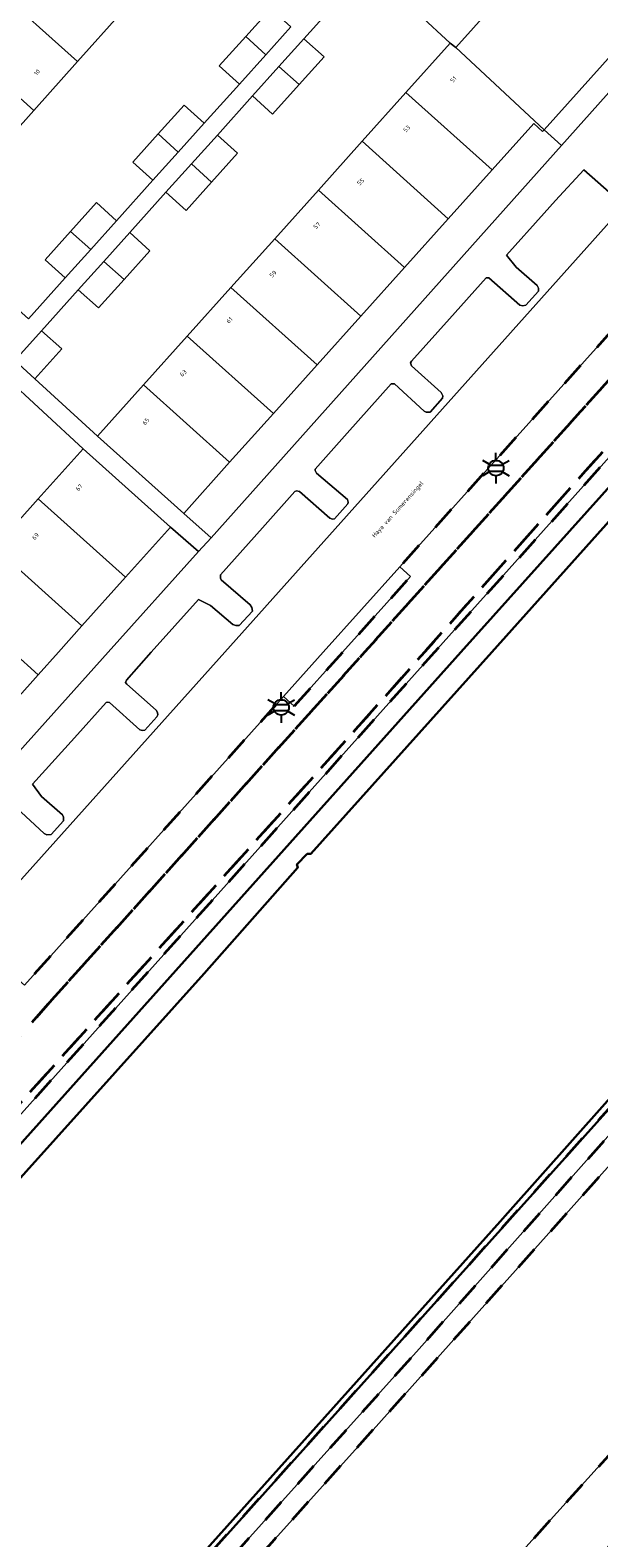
# Model space of a CAD drawing. Extents: x 105780 to 185197, y 477999 to 525027.
# Tile 61 of 256: x 105941 to 105988, y 478927 to 479051. Entities that reach past the tile are written whole.
import ezdxf
from ezdxf.enums import TextEntityAlignment as Align

# ---------------------------------------------------------------- set-up
doc = ezdxf.new("R2010")
doc.units = 0
doc.linetypes.add('XX-HIDDEN', pattern=[4, 2, -2])
for name, color, linetype, lineweight in [('B-GV-GR-MATERIAALGRENS-G', 252, 'XX-HIDDEN', 35), ('B-RO-IE-MEUBILAIR_WEGMEUBILAIR-S', 252, 'Continuous', 25), ('B-WE-GW-WATERGANG_SLOOT_INSTEEK-G', 252, 'Continuous', 30), ('B-XX-KG-KADASTRAAL_BEBOUWING-G', 252, 'Continuous', 20), ('B1-WE-OG-BEBOUWING-T18', 7, 'Continuous', 18), ('B1-WE-OG-TERREIN_ERF-GV', 252, 'Continuous', 18), ('B1-WE-OG-TOPOGRAFIE-T18', 10, 'Continuous', 18), ('B1-WE-VH-VERHARDING_ASFALT-GV', 252, 'Continuous', 18), ('B1-WE-VH-VERHARDING_BETONSTRAATSTEEN-GV', 252, 'Continuous', 18), ('B1-WE-VH-VERHARDING_TEGEL-GV', 252, 'Continuous', 18)]:
    doc.layers.add(name, color=color, linetype=linetype, lineweight=lineweight)
doc.styles.add('NLCS-ISO', font='NLCS-ISO.ttf')
doc.styles.add('NLCS-ISO-M200-T18', font='NLCS-ISO.ttf', dxfattribs={"height": 0.36})

# ---------------------------------------------------------------- blocks, each defined once
blk = doc.blocks.new('B-SIE-WEG_LICHTMAST-SO')
at = {"ltscale": 0.1}
for p, q in [((0, 1.27), (0, 2.53)), ((-1.1, 0.63), (-2.19, 1.27)), ((1.1, 0.63), (2.19, 1.27)), ((-1.1, -0.63), (-2.19, -1.27)), ((0, -1.27), (0, -2.53)), ((1.1, -0.63), (2.19, -1.27))]:
    blk.add_line(p, q, dxfattribs=at)
at = {"flags": 128}
for points in [[(-1.16, 0.5), (1.16, 0.5)], [(-1.16, -0.5), (1.16, -0.5)]]:
    blk.add_lwpolyline(points, dxfattribs=at)
at = {"ltscale": 0.1}
blk.add_circle((0, 0), 1.27, dxfattribs=at)
at = {"style": 'NLCS-ISO'}
blk.add_attdef('TYPE', text='', height=1.8, dxfattribs=at).set_placement((0, 2.53), align=Align.BOTTOM_CENTER)

msp = doc.modelspace()

# ---------------------------------------------------------------- linework, layer by layer
at = {"layer": 'B-GV-GR-MATERIAALGRENS-G', "flags": 128}
for points in [[(105942.889, 478971.284), (105968.723, 479000), (105986.576, 479019.883), (105995.919, 479030.288), (106000, 479034.943), (106011.424, 479047.972), (106011.692, 479048.055), (106012.443, 479047.899), (106012.795, 479047.913), (106013.322, 479047.853), (106014.794, 479048.177), (106014.472, 479048.46), (106011.23, 479051.281), (106010.684, 479050.666), (106002.562, 479041.519), (106000, 479038.634), (105971.647, 479007.068), (105972.535, 479006.27), (105966.91, 479000), (105962.919, 478995.551), (105962.026, 478996.352), (105940.615, 478972.483), (105939.088, 478970.688), (105931.601, 478962.295), (105931.145, 478961.843), (105925.93, 478956.047), (105926.822, 478955.245), (105919.565, 478947.179), (105918.673, 478947.982), (105901.985, 478929.434), (105894.453, 478920.97), (105876.113, 478900.534), (105866.992, 478890.452), (105863.216, 478886.277), (105862.462, 478885.444), (105864.115, 478883.937), (105879.057, 478899.964), (105896.632, 478919.582), (105913.232, 478938.235), (105926.392, 478952.724)], [(106016.14, 479047.025), (106014.794, 479048.177), (106013.322, 479047.853), (106012.795, 479047.913), (106012.443, 479047.899), (106011.692, 479048.055), (106011.424, 479047.972), (106000, 479034.943), (105995.919, 479030.288), (105986.576, 479019.883), (105968.723, 479000), (105942.889, 478971.284), (105926.392, 478952.724), (105913.232, 478938.235), (105896.632, 478919.582), (105879.057, 478899.964), (105864.115, 478883.937), (105863.828, 478883.656), (105869.778, 478883.938), (105904.926, 478923.419), (105929.092, 478950.315), (105930.602, 478951.995), (105968.21, 478993.852), (105973.676, 479000), (105986.979, 479014.964), (106000, 479029.233), (106015.764, 479046.941)], [(105999.422, 479027.786), (106000, 479028.355), (106000.404, 479028.752), (106003.096, 479031.803), (106016.157, 479046.31), (106016.252, 479046.555), (106016.264, 479046.742), (106016.14, 479047.025), (106015.764, 479046.941), (106000, 479029.233), (105986.979, 479014.964), (105973.676, 479000), (105968.21, 478993.852), (105930.602, 478951.995), (105929.092, 478950.315), (105904.926, 478923.419), (105869.778, 478883.938), (105870.482, 478883.971), (105931.069, 478951.543), (105936.328, 478957.409), (105974.517, 479000)], [(105999.414, 478971.86), (105998.932, 478972.308), (105998.867, 478972.369), (105998.379, 478972.805), (105998.156, 478973.005), (105997.948, 478973.191), (105996.398, 478971.45), (105996.614, 478971.254), (105996.82, 478971.068), (105890.256, 478852.357), (105888.817, 478853.628), (105882.57, 478859.148), (105882.216, 478859.19), (105882.102, 478859.106), (105873.656, 478849.97), (105875.844, 478847.996), (105882.119, 478855.122), (105882.364, 478855.329), (105882.546, 478855.406), (105882.722, 478855.414), (105882.911, 478855.355), (105886.885, 478851.583), (105894.525, 478844.333), (105892.812, 478850.63), (105892.934, 478850.763), (105891.84, 478851.76), (105929.701, 478893.764), (105950.621, 478917.296), (105973.247, 478942.453), (105997.864, 478970.12)], [(105997.694, 478943.353), (106000, 478945.9), (106010.821, 478957.854), (106000, 478967.825), (105998.963, 478968.78), (105969.433, 478935.747), (105961.068, 478926.447), (105960.489, 478925.803), (105927.99, 478889.671), (105928.112, 478887.65), (105938.893, 478878.042), (105942.749, 478882.351), (105968.991, 478911.536), (105976.702, 478920.111)]]:
    msp.add_lwpolyline(points, close=True, dxfattribs=at)
at = {"layer": 'B-WE-GW-WATERGANG_SLOOT_INSTEEK-G', "flags": 128}
for points in [[(106000, 479025.946), (105976.693, 479000), (105937.558, 478956.346), (105915.965, 478932.26), (105892.452, 478906.151)], [(105906.396, 478918.914), (105955.47, 478973.458), (105963.223, 478982.205), (105963.133, 478982.476), (105963.994, 478983.338), (105964.278, 478983.342), (105979.253, 479000), (105989.172, 479011.08)], [(105989.172, 479011.08), (105979.253, 479000), (105964.278, 478983.342), (105963.994, 478983.338), (105963.133, 478982.476), (105963.223, 478982.205), (105955.47, 478973.458), (105906.396, 478918.914)], [(105950.957, 478920.621), (105979.94, 478952.974), (105980.568, 478953.675), (105996.398, 478971.45)]]:
    msp.add_lwpolyline(points, dxfattribs=at)
msp.add_lwpolyline([(105873.656, 478849.97), (105882.102, 478859.106), (105882.216, 478859.19), (105882.57, 478859.148), (105888.817, 478853.628), (105890.256, 478852.357), (105996.82, 478971.068), (105996.614, 478971.254), (105996.398, 478971.45), (105980.568, 478953.675), (105979.94, 478952.974), (105950.957, 478920.621), (105890.363, 478853.22), (105882.389, 478860.324), (105873.216, 478850.366), (105873.536, 478850.079)], close=True, dxfattribs=at)
at = {"layer": 'B-XX-KG-KADASTRAAL_BEBOUWING-G', "flags": 128}
for points in [[(105995.134, 479069.515), (105988.551, 479075.418), (105983.88, 479079.606), (105982.575, 479080.777), (105976.448, 479086.271), (105975.667, 479086.972), (105975.478, 479087.141), (105974.108, 479088.37), (105971.692, 479090.536), (105968.209, 479086.644), (105965.037, 479083.099), (105986.472, 479063.855), (105985.685, 479062.952), (105986.011, 479062.649), (105984.865, 479061.34), (105985.753, 479060.538), (105976.264, 479049.961), (105983.576, 479043.174), (105994.192, 479055), (106000, 479061.471), (106000.7, 479062.251), (106000.596, 479064.616), (106000, 479065.151)], [(105941.496, 479059.212), (105937.883, 479055.183), (105944.999, 479048.801), (105948.611, 479052.83)], [(105937.883, 479055.183), (105934.27, 479051.155), (105941.387, 479044.772), (105944.999, 479048.801)], [(105962.641, 479051.674), (105960.976, 479053.171), (105958.903, 479050.868), (105960.57, 479049.373)], [(105934.27, 479051.155), (105930.657, 479047.127), (105937.775, 479040.743), (105941.387, 479044.772)], [(105960.57, 479049.373), (105958.903, 479050.868), (105956.725, 479048.447), (105958.389, 479046.95)], [(105963.716, 479050.691), (105961.654, 479048.396), (105963.319, 479046.9), (105965.381, 479049.194)], [(105976.264, 479049.961), (105975.815, 479050.331), (105972.147, 479046.246), (105979.267, 479039.852), (105982.715, 479043.692), (105983.443, 479043.026), (105983.576, 479043.174)], [(105963.319, 479046.9), (105961.654, 479048.396), (105959.468, 479045.964), (105961.133, 479044.467)], [(105972.147, 479046.246), (105968.532, 479042.218), (105975.651, 479035.824), (105979.267, 479039.852)], [(105955.483, 479043.719), (105953.818, 479045.216), (105951.665, 479042.823), (105953.331, 479041.328)], [(105953.331, 479041.328), (105951.665, 479042.823), (105949.567, 479040.492), (105951.231, 479038.995)], [(105956.563, 479042.732), (105954.419, 479040.346), (105956.085, 479038.85), (105958.228, 479041.235)], [(105968.532, 479042.218), (105964.917, 479038.192), (105972.036, 479031.798), (105975.651, 479035.824)], [(105956.085, 479038.85), (105954.419, 479040.346), (105952.315, 479038.005), (105953.98, 479036.508)], [(105964.917, 479038.192), (105961.302, 479034.165), (105968.421, 479027.772), (105972.036, 479031.798)], [(105948.23, 479035.66), (105946.567, 479037.157), (105944.426, 479034.778), (105946.092, 479033.284)], [(105946.092, 479033.284), (105944.426, 479034.778), (105942.315, 479032.432), (105943.979, 479030.935)], [(105949.315, 479034.669), (105947.185, 479032.299), (105948.851, 479030.802), (105950.98, 479033.172)], [(105961.302, 479034.165), (105957.687, 479030.138), (105964.806, 479023.745), (105968.421, 479027.772)], [(105948.851, 479030.802), (105947.185, 479032.299), (105945.067, 479029.942), (105946.732, 479028.445)], [(105957.687, 479030.138), (105954.073, 479026.112), (105961.191, 479019.719), (105964.806, 479023.745)], [(105942.028, 479026.561), (105939.824, 479024.108), (105941.482, 479022.603), (105943.693, 479025.064)], [(105954.073, 479026.112), (105950.458, 479022.085), (105957.576, 479015.693), (105961.191, 479019.719)], [(105950.458, 479022.085), (105946.652, 479017.846), (105953.785, 479011.47), (105957.576, 479015.693)], [(105945.465, 479016.816), (105941.755, 479012.678), (105948.976, 479006.196), (105952.681, 479010.328)], [(105941.755, 479012.678), (105938.145, 479008.651), (105945.366, 479002.17), (105948.976, 479006.196)], [(105938.145, 479008.651), (105934.535, 479004.625), (105939.687, 479000), (105941.754, 478998.145), (105943.42, 479000), (105945.366, 479002.17)], [(105934.535, 479004.625), (105930.925, 479000.598), (105931.591, 479000), (105938.141, 478994.12), (105941.754, 478998.145), (105939.687, 479000)]]:
    msp.add_lwpolyline(points, close=True, dxfattribs=at)
at = {"layer": 'B1-WE-OG-TERREIN_ERF-GV', "flags": 128}
for points in [[(105966.822, 479054.146), (105963.716, 479050.691), (105965.381, 479049.194), (105963.319, 479046.9), (105961.133, 479044.467), (105959.468, 479045.964), (105956.563, 479042.732), (105958.228, 479041.235), (105956.085, 479038.85), (105953.98, 479036.508), (105952.315, 479038.005), (105949.315, 479034.669), (105950.98, 479033.172), (105948.851, 479030.802), (105946.732, 479028.445), (105945.067, 479029.942), (105942.028, 479026.561), (105943.693, 479025.064), (105941.482, 479022.603), (105946.652, 479017.846), (105950.458, 479022.085), (105954.073, 479026.112), (105957.687, 479030.138), (105961.302, 479034.165), (105964.917, 479038.192), (105968.532, 479042.218), (105972.147, 479046.246), (105975.815, 479050.331), (105970.691, 479055.102)], [(105948.611, 479052.83), (105944.999, 479048.801), (105941.387, 479044.772), (105937.775, 479040.743), (105934.163, 479036.714), (105930.411, 479032.529), (105937.065, 479026.599), (105939.275, 479029.053), (105940.939, 479027.556), (105943.979, 479030.935), (105942.315, 479032.432), (105944.426, 479034.778), (105946.567, 479037.157), (105948.23, 479035.66), (105951.231, 479038.995), (105949.567, 479040.492), (105951.665, 479042.823), (105953.818, 479045.216), (105955.483, 479043.719), (105958.389, 479046.95), (105956.725, 479048.447), (105958.903, 479050.868), (105960.976, 479053.171)], [(105938.145, 479008.651), (105941.755, 479012.678), (105945.465, 479016.816), (105938.801, 479022.971)]]:
    msp.add_lwpolyline(points, dxfattribs=at)
for points in [[(105985.017, 479041.86), (105983.576, 479043.174), (105983.443, 479043.026), (105982.715, 479043.692), (105979.267, 479039.852), (105975.651, 479035.824), (105972.036, 479031.798), (105968.421, 479027.772), (105964.806, 479023.745), (105961.191, 479019.719), (105957.576, 479015.693), (105953.785, 479011.47), (105956.05, 479009.445)], [(105936.149, 478987.316), (105939.007, 478990.5), (105947.536, 479000), (105955.002, 479008.317), (105952.681, 479010.328), (105948.976, 479006.196), (105945.366, 479002.17), (105943.42, 479000), (105941.754, 478998.145), (105938.141, 478994.12), (105934.529, 478990.096), (105930.916, 478986.072), (105927.304, 478982.047), (105923.691, 478978.023), (105920.079, 478973.999), (105916.337, 478969.831), (105918.029, 478968.065), (105919.17, 478968.166)]]:
    msp.add_lwpolyline(points, close=True, dxfattribs=at)
at = {"layer": 'B1-WE-VH-VERHARDING_ASFALT-GV', "flags": 128}
for points in [[(106000, 479025.946), (106004.174, 479030.459), (106015.102, 479042.656), (106019.686, 479048.004), (106018.175, 479049.362), (106016.14, 479047.025), (106016.264, 479046.742), (106016.252, 479046.555), (106016.157, 479046.31), (106003.096, 479031.803), (106000.404, 479028.752), (106000, 479028.355), (105999.422, 479027.786), (105974.517, 479000), (105936.328, 478957.409), (105937.558, 478956.346), (105976.693, 479000)], [(106002.562, 479041.519), (106000, 479043.66), (105997.851, 479045.456), (105957.186, 479000), (105936.06, 478976.482), (105940.615, 478972.483), (105962.026, 478996.352), (105965.298, 479000), (105971.647, 479007.068), (106000, 479038.634)]]:
    msp.add_lwpolyline(points, close=True, dxfattribs=at)
for points in [[(105997.864, 478970.12), (105973.247, 478942.453), (105950.621, 478917.296), (105929.701, 478893.764), (105891.84, 478851.76), (105892.934, 478850.763), (105895.153, 478853.176), (105924.943, 478886.309), (105926.884, 478886.467), (105927.156, 478886.294), (105937.74, 478876.753), (105938.893, 478878.042), (105928.112, 478887.65), (105927.99, 478889.671), (105960.489, 478925.803), (105961.068, 478926.447), (105969.433, 478935.747), (105998.963, 478968.78)], [(105997.694, 478943.353), (105976.702, 478920.111), (105968.991, 478911.536), (105942.749, 478882.351), (105948.145, 478877.47), (105952.455, 478881.23), (105952.203, 478882.864), (105952.215, 478883.471), (105952.309, 478884.19), (105952.466, 478884.815), (105952.872, 478885.773), (105953.227, 478886.367), (105971.196, 478906.411), (105992.987, 478930.72)]]:
    msp.add_lwpolyline(points, dxfattribs=at)
at = {"layer": 'B1-WE-VH-VERHARDING_BETONSTRAATSTEEN-GV', "flags": 128}
msp.add_lwpolyline([(105995.632, 479053.755), (105994.192, 479055), (105983.576, 479043.174), (105985.017, 479041.86)], close=True, dxfattribs=at)
for points in [[(105936.06, 478976.482), (105957.186, 479000), (105997.851, 479045.456)], [(105989.632, 479037.41), (105986.865, 479039.866), (105984.502, 479037.313), (105983.566, 479036.269), (105980.467, 479032.81), (105981.264, 479031.81), (105982.992, 479030.302), (105983.121, 479030.072), (105983.123, 479029.827), (105982.069, 479028.672), (105981.808, 479028.611), (105981.579, 479028.689), (105979.018, 479030.931), (105978.797, 479030.946), (105975.741, 479027.536), (105972.607, 479024.039), (105972.536, 479023.906), (105972.606, 479023.655), (105975.071, 479021.462), (105975.197, 479021.199), (105975.187, 479020.983), (105974.163, 479019.839), (105973.82, 479019.833), (105973.649, 479019.933), (105971.196, 479022.17), (105970.94, 479022.179), (105967.288, 479018.098), (105964.639, 479015.138), (105964.652, 479015.015), (105964.769, 479014.795), (105967.318, 479012.619), (105967.386, 479012.409), (105967.354, 479012.251), (105966.255, 479011.025), (105966.08, 479010.998), (105965.871, 479011.076), (105963.361, 479013.272), (105963.103, 479013.338), (105962.97, 479013.273), (105960.294, 479010.281), (105956.819, 479006.395), (105956.816, 479006.116), (105956.871, 479005.992), (105959.279, 479003.926), (105959.414, 479003.71), (105959.457, 479003.408), (105958.377, 479002.203), (105958.083, 479002.209), (105957.853, 479002.306), (105955.999, 479003.857), (105954.999, 479004.361), (105951.099, 479000), (105949.042, 478997.705), (105948.978, 478997.502), (105949.083, 478997.35), (105951.501, 478995.219), (105951.608, 478995.028), (105951.637, 478994.833), (105951.566, 478994.673), (105950.559, 478993.57), (105950.384, 478993.542), (105950.147, 478993.59), (105947.654, 478995.845), (105947.496, 478995.877), (105947.358, 478995.835), (105944.741, 478992.929), (105941.284, 478989.091), (105942.03, 478988.091), (105943.753, 478986.559), (105943.849, 478986.378), (105943.834, 478986.073), (105942.828, 478984.95), (105942.477, 478984.914), (105942.237, 478985.021), (105939.956, 478987.158)]]:
    msp.add_lwpolyline(points, dxfattribs=at)
at = {"layer": 'B1-WE-VH-VERHARDING_TEGEL-GV', "flags": 128}
for points in [[(105970.691, 479055.102), (105975.815, 479050.331), (105976.264, 479049.961), (105985.753, 479060.538)], [(105938.801, 479022.971), (105945.465, 479016.816), (105952.681, 479010.328), (105955.002, 479008.317), (105956.05, 479009.445), (105953.785, 479011.47), (105946.652, 479017.846), (105941.482, 479022.603), (105939.824, 479024.108), (105942.028, 479026.561), (105945.067, 479029.942), (105947.185, 479032.299), (105949.315, 479034.669), (105952.315, 479038.005), (105954.419, 479040.346), (105956.563, 479042.732), (105959.468, 479045.964), (105961.654, 479048.396), (105963.716, 479050.691), (105966.822, 479054.146)], [(105995.632, 479053.755), (105985.017, 479041.86), (105956.05, 479009.445), (105955.002, 479008.317), (105947.536, 479000), (105939.007, 478990.5)], [(105962.641, 479051.674), (105960.57, 479049.373), (105958.389, 479046.95), (105955.483, 479043.719), (105953.331, 479041.328), (105951.231, 479038.995), (105948.23, 479035.66), (105946.092, 479033.284), (105943.979, 479030.935), (105940.939, 479027.556)], [(105939.956, 478987.158), (105942.237, 478985.021), (105942.477, 478984.914), (105942.828, 478984.95), (105943.834, 478986.073), (105943.849, 478986.378), (105943.753, 478986.559), (105942.03, 478988.091), (105941.284, 478989.091), (105944.741, 478992.929), (105947.358, 478995.835), (105947.496, 478995.877), (105947.654, 478995.845), (105950.147, 478993.59), (105950.384, 478993.542), (105950.559, 478993.57), (105951.566, 478994.673), (105951.637, 478994.833), (105951.608, 478995.028), (105951.501, 478995.219), (105949.083, 478997.35), (105948.978, 478997.502), (105949.042, 478997.705), (105951.099, 479000), (105954.999, 479004.361), (105955.999, 479003.857), (105957.853, 479002.306), (105958.083, 479002.209), (105958.377, 479002.203), (105959.457, 479003.408), (105959.414, 479003.71), (105959.279, 479003.926), (105956.871, 479005.992), (105956.816, 479006.116), (105956.819, 479006.395), (105960.294, 479010.281), (105962.97, 479013.273), (105963.103, 479013.338), (105963.361, 479013.272), (105965.871, 479011.076), (105966.08, 479010.998), (105966.255, 479011.025), (105967.354, 479012.251), (105967.386, 479012.409), (105967.318, 479012.619), (105964.769, 479014.795), (105964.652, 479015.015), (105964.639, 479015.138), (105967.288, 479018.098), (105970.94, 479022.179), (105971.196, 479022.17), (105973.649, 479019.933), (105973.82, 479019.833), (105974.163, 479019.839), (105975.187, 479020.983), (105975.197, 479021.199), (105975.071, 479021.462), (105972.606, 479023.655), (105972.536, 479023.906), (105972.607, 479024.039), (105975.741, 479027.536), (105978.797, 479030.946), (105979.018, 479030.931), (105981.579, 479028.689), (105981.808, 479028.611), (105982.069, 479028.672), (105983.123, 479029.827), (105983.121, 479030.072), (105982.992, 479030.302), (105981.264, 479031.81), (105980.467, 479032.81), (105983.566, 479036.269), (105984.502, 479037.313), (105986.865, 479039.866), (105989.632, 479037.41)]]:
    msp.add_lwpolyline(points, dxfattribs=at)
msp.add_lwpolyline([(105972.535, 479006.27), (105971.647, 479007.068), (105965.298, 479000), (105962.026, 478996.352), (105962.919, 478995.551), (105966.91, 479000)], close=True, dxfattribs=at)

# ---------------------------------------------------------------- block references
at = {"layer": 'B-RO-IE-MEUBILAIR_WEGMEUBILAIR-S', "xscale": 0.5, "yscale": 0.5, "zscale": 0.5}
for p in [(105979.59, 479015.218), (105961.837, 478995.445)]:
    msp.add_blockref('B-SIE-WEG_LICHTMAST-SO', p, dxfattribs=at)

# ---------------------------------------------------------------- texts
at = {"layer": 'B1-WE-OG-BEBOUWING-T18', "style": 'NLCS-ISO-M200-T18'}
for s, rotation, p in [('10', 48.1, (105941.651, 479047.914)), ('51', 48.1, (105976.066, 479047.332)), ('53', 43.2, (105972.218, 479043.255)), ('55', 43.2, (105968.41, 479038.874)), ('57', 43.2, (105964.791, 479035.255)), ('59', 43.2, (105961.172, 479031.255)), ('61', 43.2, (105957.551, 479027.445)), ('63', 43.2, (105953.743, 479023.064)), ('65', 48.1, (105950.654, 479019.074)), ('67', 48.1, (105945.136, 479013.611)), ('69', 48.1, (105941.527, 479009.583))]:
    msp.add_text(s, height=0.36, rotation=rotation, dxfattribs=at).set_placement(p, align=Align.MIDDLE)
at = {"layer": 'B1-WE-OG-TOPOGRAFIE-T18', "style": 'NLCS-ISO-M200-T18'}
msp.add_text('Haya van Somerensingel', height=0.36, rotation=47.9, dxfattribs=at).set_placement((105971.502, 479011.774), align=Align.MIDDLE)

doc.saveas('drawing.dxf')
